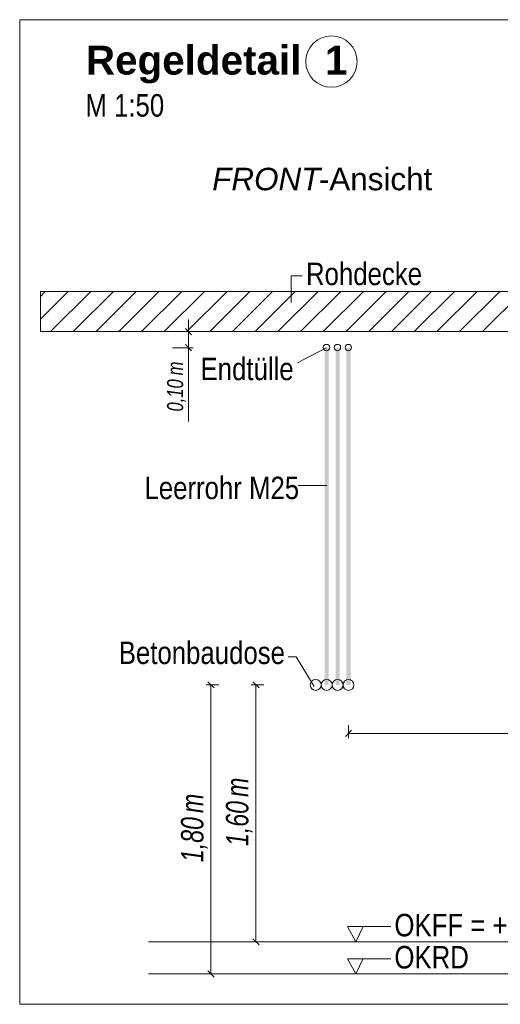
# Model space of a CAD drawing. Extents: x -620 to 3480, y 62 to 1102.
# Tile 235 of 256: x 128 to 158, y 901 to 962. Entities that reach past the tile are written whole.
import ezdxf
from ezdxf.lldxf.tags import DXFTag

# ---------------------------------------------------------------- set-up
doc = ezdxf.new("R2010")
doc.units = 0
doc.layers.get('0').update_dxf_attribs({"lineweight": 13})
for name, color, linetype, lineweight, true_color in [('E_Aussparung Bemaßung-A06G9STT8I', 5, 'Continuous', 9, 0x0000ff), ('E_Betonbaudose', 1, 'Continuous', 13, 0xff0000), ('E_Detail_Beschriftung', 7, 'Continuous', 13, 0x009900), ('E_Detail_Wandschraffur', 7, 'Continuous', 5, 0xc0c0c0), ('E_Leerrohr Beschriftung', 1, 'Continuous', 9, 0xff0000)]:
    doc.layers.add(name, color=color, linetype=linetype, lineweight=lineweight, true_color=true_color)
doc.layers.add('E_Detail_Linie_Text_Bem', color=7, linetype='Continuous', lineweight=13)
doc.styles.get("Standard").update_dxf_attribs({"font": 'ARIALN.TTF'})
tags = doc.linetypes.add('fein_strichliert', pattern=[4, 1, -2, 1]).pattern_tags.tags
tags[8:9] = [DXFTag(74, 4), DXFTag(75, 0), DXFTag(340, '0'), DXFTag(46, 0.0), DXFTag(50, 0.0), DXFTag(44, 0.0), DXFTag(45, 0.0)]
tags[6:7] = [DXFTag(74, 4), DXFTag(75, 0), DXFTag(340, '0'), DXFTag(46, 0.0), DXFTag(50, 0.0), DXFTag(44, 0.0), DXFTag(45, 0.0)]
tags[4:5] = [DXFTag(74, 4), DXFTag(75, 0), DXFTag(340, '0'), DXFTag(46, 0.0), DXFTag(50, 0.0), DXFTag(44, 0.0), DXFTag(45, 0.0)]
tags = doc.linetypes.add('fein_strichliert-A06G9STX8I', pattern=[4, 1, -2, 1]).pattern_tags.tags
tags[8:9] = [DXFTag(74, 4), DXFTag(75, 0), DXFTag(340, '0'), DXFTag(46, 0.0), DXFTag(50, 0.0), DXFTag(44, 0.0), DXFTag(45, 0.0)]
tags[6:7] = [DXFTag(74, 4), DXFTag(75, 0), DXFTag(340, '0'), DXFTag(46, 0.0), DXFTag(50, 0.0), DXFTag(44, 0.0), DXFTag(45, 0.0)]
tags[4:5] = [DXFTag(74, 4), DXFTag(75, 0), DXFTag(340, '0'), DXFTag(46, 0.0), DXFTag(50, 0.0), DXFTag(44, 0.0), DXFTag(45, 0.0)]

# ---------------------------------------------------------------- blocks, each defined once
blk = doc.blocks.new('Referenz-A06G9STY8I')
at = {"layer": 'E_Aussparung Bemaßung-A06G9STT8I', "linetype": 'Continuous', "ltscale": 0.13}
for p, q in [((138.67, 943.47), (138.67, 937.115)), ((138.97, 942.706), (137.67, 942.706)), ((138.479, 942.897), (138.861, 942.515)), ((138.479, 941.897), (138.861, 941.515)), ((138.97, 941.706), (137.67, 941.706)), ((139.77, 920.706), (140.57, 920.706)), ((139.879, 920.897), (140.261, 920.515)), ((140.07, 902.706), (140.07, 920.706)), ((142.57, 920.706), (143.37, 920.706)), ((142.679, 920.897), (143.061, 920.515)), ((142.87, 904.706), (142.87, 920.706)), ((148.629, 917.391), (148.629, 918.191)), ((148.82, 917.881), (148.438, 917.5)), ((148.629, 917.691), (171.629, 917.691)), ((143.17, 904.706), (142.37, 904.706)), ((142.679, 904.897), (143.061, 904.515)), ((139.77, 902.706), (140.57, 902.706)), ((139.879, 902.897), (140.261, 902.515))]:
    blk.add_line(p, q, dxfattribs=at)
at = {"layer": 'E_Betonbaudose', "linetype": 'Continuous', "ltscale": 0.13}
for centre, radius in [((147.259, 941.716), 0.2), ((147.939, 941.716), 0.2), ((148.619, 941.716), 0.2), ((146.589, 920.706), 0.34), ((147.269, 920.706), 0.34), ((147.949, 920.706), 0.34), ((148.629, 920.706), 0.34)]:
    blk.add_circle(centre, radius, dxfattribs=at)
at = {"layer": 'E_Detail_Linie_Text_Bem', "linetype": 'fein_strichliert-A06G9STX8I', "ltscale": 0.65}
for p, q in [((190.937, 962.133), (128.168, 962.133)), ((128.168, 962.133), (128.168, 900.816)), ((128.168, 900.816), (187.911, 900.816))]:
    blk.add_line(p, q, dxfattribs=at)
at = {"layer": 'E_Detail_Linie_Text_Bem', "color": 0, "linetype": 'Continuous', "ltscale": 0.13}
for p, q in [((145.059, 944.526), (145.059, 946.174)), ((145.059, 946.174), (145.745, 946.174)), ((145.457, 940.754), (147.247, 941.706)), ((145.503, 933.12), (147.288, 933.12)), ((145.38, 922.453), (144.88, 922.453)), ((145.38, 922.453), (146.498, 920.613)), ((149.081, 904.706), (148.572, 905.656)), ((148.572, 905.656), (151.256, 905.656)), ((149.539, 905.659), (149.081, 904.706)), ((149.081, 902.706), (148.572, 903.656)), ((148.572, 903.656), (151.256, 903.656)), ((149.539, 903.659), (149.081, 902.706))]:
    blk.add_line(p, q, dxfattribs=at)
at = {"layer": 'E_Detail_Linie_Text_Bem', "linetype": 'Continuous', "ltscale": 0.13}
for p, q in [((180.785, 945.206), (129.457, 945.206)), ((129.457, 945.206), (129.457, 942.706)), ((129.457, 942.706), (139.85, 942.706)), ((129.457, 942.706), (178.285, 942.706)), ((139.85, 942.706), (180.785, 942.706)), ((136.184, 904.706), (173.197, 904.706)), ((136.184, 902.706), (173.197, 902.706))]:
    blk.add_line(p, q, dxfattribs=at)
for points in [[(147.394, 941.707), (147.394, 920.706), (147.144, 941.705), (147.144, 920.706)], [(148.074, 941.707), (148.074, 920.706), (147.824, 941.705), (147.824, 920.706)], [(148.754, 941.707), (148.754, 920.706), (148.504, 941.705), (148.504, 920.706)]]:
    blk.add_solid(points, dxfattribs=at)
at = {"layer": 'E_Detail_Wandschraffur', "linetype": 'fein_strichliert', "ltscale": 0.13}
for p, q in [((129.457, 943.487), (131.177, 945.206)), ((131.505, 942.706), (134.005, 945.206)), ((134.333, 942.706), (136.833, 945.206)), ((137.162, 942.706), (139.662, 945.206)), ((139.99, 942.706), (142.49, 945.206)), ((142.819, 942.706), (145.319, 945.206)), ((145.647, 942.706), (148.147, 945.206)), ((148.476, 942.706), (150.976, 945.206)), ((151.304, 942.706), (153.804, 945.206)), ((154.132, 942.706), (156.632, 945.206)), ((156.961, 942.706), (159.461, 945.206))]:
    blk.add_line(p, q, dxfattribs=at)
at = {"layer": 'E_Detail_Wandschraffur', "linetype": 'ByBlock', "ltscale": 0.13}
for p, q in [((129.457, 944.901), (129.762, 945.206)), ((130.091, 942.706), (132.591, 945.206)), ((132.919, 942.706), (135.419, 945.206)), ((135.748, 942.706), (138.248, 945.206)), ((138.576, 942.706), (141.076, 945.206)), ((141.404, 942.706), (143.904, 945.206)), ((144.233, 942.706), (146.733, 945.206)), ((147.061, 942.706), (149.561, 945.206)), ((149.89, 942.706), (152.39, 945.206)), ((152.718, 942.706), (155.218, 945.206)), ((155.547, 942.706), (158.047, 945.206))]:
    blk.add_line(p, q, dxfattribs=at)
at = {"layer": 'E_Leerrohr Beschriftung', "linetype": 'Continuous', "ltscale": 0.13}
blk.add_circle((147.567, 959.526), 1.6, dxfattribs=at)
at = {"layer": 'E_Aussparung Bemaßung-A06G9STT8I', "linetype": 'Continuous', "ltscale": 0.13, "attachment_point": 1, "rotation": 90}
for s, insert, char_height in [('{\\W0.9;\\fArial Narrow|b0|i1;m}', (137.337, 939.983), 1), ('{\\W0.9;\\fArial Narrow|b0|i1;0,10 }', (137.337, 937.731), 1), ('{\\W0.9;\\fArial Narrow|b0|i1;m}', (141.003, 913.727), 1.4), ('{\\W0.9;\\fArial Narrow|b0|i1;m}', (138.203, 912.727), 1.4), ('{\\W0.9;\\fArial Narrow|b0|i1;1,60 }', (141.003, 910.669), 1.4), ('{\\W0.9;\\fArial Narrow|b0|i1;1,80 }', (138.203, 909.669), 1.4)]:
    blk.add_mtext(s, dxfattribs=dict(at, insert=insert, char_height=char_height))
at = {"layer": 'E_Detail_Beschriftung', "color": 1, "linetype": 'Continuous', "lineweight": 35, "ltscale": 0.35, "true_color": 0xff0000, "char_height": 1.8, "attachment_point": 1}
for s, insert in [('{\\fArial|b1|i0;Regeldetail}', (132.286, 960.514)), ('{\\fArial|b1|i0;1}', (147.169, 960.514))]:
    blk.add_mtext(s, dxfattribs=dict(at, insert=insert))
at = {"layer": 'E_Detail_Beschriftung', "linetype": 'Continuous', "ltscale": 0.13, "char_height": 1.4, "attachment_point": 1}
for s, insert in [('{\\fArial Narrow;M 1:50}', (132.256, 957.497)), ('{\\fArial Narrow;Rohdecke}', (145.984, 947.004)), ('{\\fArial Narrow;Endtülle}', (139.42, 941.085)), ('{\\fArial Narrow;Leerrohr M25}', (135.931, 933.675)), ('{\\fArial Narrow;Betonbaudose}', (134.331, 923.408)), ('{\\fArial Narrow;OKFF = +0,20m OKRD}', (151.487, 906.448)), ('{\\fArial Narrow;OKRD}', (151.487, 904.448))]:
    blk.add_mtext(s, dxfattribs=dict(at, insert=insert))
at = {"layer": 'E_Detail_Beschriftung', "linetype": 'Continuous', "lineweight": -2, "ltscale": 0.25, "char_height": 1.4, "attachment_point": 1}
for s, insert in [('{\\fArial|b0|i1;FRONT}', (140.146, 952.911)), ('{\\fArial;-Ansicht}', (146.781, 952.911))]:
    blk.add_mtext(s, dxfattribs=dict(at, insert=insert))

msp = doc.modelspace()

# ---------------------------------------------------------------- block references
at = {"color": 8, "lineweight": 25, "ltscale": 0.25, "true_color": 0x808080}
msp.add_blockref('Referenz-A06G9STY8I', (0, 0), dxfattribs=at)

doc.saveas('drawing.dxf')
